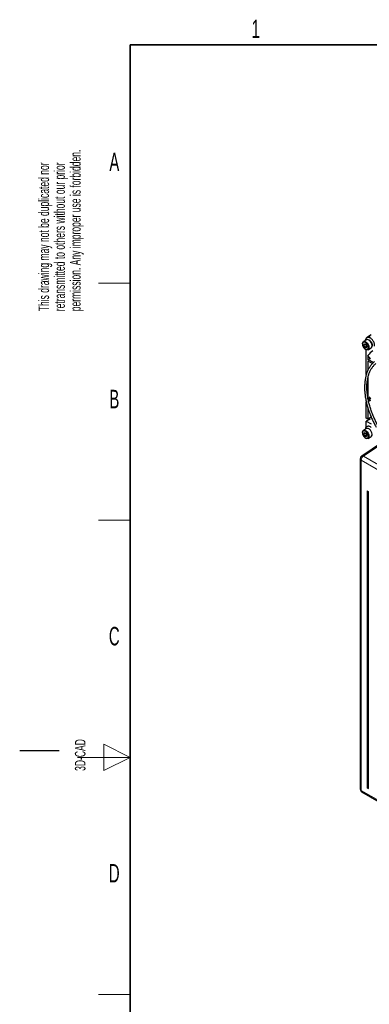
# Paper-space layout 'Blatt2' of a CAD drawing. Header units: millimetres. Extents: x 5 to 418, y 2 to 292.
# Tile 2 of 68: x 5 to 71, y 100 to 287. Entities that reach past the tile are written whole.
import ezdxf

# ---------------------------------------------------------------- set-up
doc = ezdxf.new("R2010")
doc.units = ezdxf.units.MM
doc.layers.add('SLD-0', color=7, linetype='Continuous')
doc.styles.add('SLDTEXTSTYLE1', font='TXT', dxfattribs={"width": 0.605})

# ---------------------------------------------------------------- blocks, each defined once
blk = doc.blocks.new('SW_NOTE_0_19')
at = {"layer": 'SLD-0', "color": 0, "char_height": 2, "attachment_point": 1, "rotation": 90, "style": 'SLDTEXTSTYLE1'}
for s, insert in [('permission. Any improper use is forbidden.', (3.42, 0)), ('This drawing may not be duplicated nor', (-2.58, 0)), ('retransmitted to others without our prior', (0.42, 0))]:
    blk.add_mtext(s, dxfattribs=dict(at, insert=insert))
blk = doc.blocks.new('SW_NOTE_0_20')
at = {"layer": 'SLD-0', "color": 0, "char_height": 2, "attachment_point": 1, "rotation": 90, "style": 'SLDTEXTSTYLE1'}
for s, insert in [('noch Dritten zugänglich gemacht werden, und sie darf durch den Empfänger oder', (0.42, 0)), ('Ohne unsere vorherige Zustimmung darf diese Zeichnung weder vervielfältigt,', (-2.58, 0)), ('Dritte auch nicht in anderer Weise mißbräuchlich verwendet werden.', (3.42, 0))]:
    blk.add_mtext(s, dxfattribs=dict(at, insert=insert))

psp = doc.layouts.new('Blatt2')

# ---------------------------------------------------------------- linework, layer by layer
at = {"color": 7, "linetype": 'Continuous', "lineweight": 25}
for p, q in [((70.89, 226.48), (70.29, 226.14)), ((71.75, 227.43), (71.04, 227.02)), ((70.11, 225.73), (70.11, 225.65)), ((70.46, 225.72), (70.35, 225.45)), ((70.68, 225.64), (70.35, 225.45)), ((70.55, 225.06), (70.35, 225.45)), ((70.46, 225.72), (70.76, 225.61)), ((70.9, 225.27), (70.55, 225.06)), ((70.55, 225.06), (70.85, 224.95)), ((70.66, 224.7), (70.73, 224.66)), ((70.9, 225.27), (70.72, 225.62)), ((70.76, 225.61), (70.96, 225.22)), ((70.84, 219.9), (70.84, 224.61)), ((70.85, 224.95), (70.96, 225.22)), ((70.9, 225.27), (70.92, 225.29)), ((70.94, 225.26), (70.9, 225.27)), ((71.16, 224.62), (71.76, 224.97)), ((71.15, 223.52), (71.15, 222.77)), ((71.65, 222.87), (71.15, 223.52)), ((72.19, 222.17), (71.15, 222.77)), ((71.15, 222.51), (72.02, 222.01)), ((71.15, 222.51), (71.15, 220.71)), ((71.15, 219.3), (71.15, 215.43)), ((71.49, 215.66), (71.18, 215.22)), ((71.66, 215.46), (71.26, 214.88)), ((71.65, 214.99), (71.28, 214.78)), ((70.84, 211.62), (70.84, 214.69)), ((71.12, 213.62), (71.12, 211.46)), ((71.12, 211.46), (70.84, 211.62)), ((71.54, 211.46), (70.84, 211.05)), ((71.77, 211.83), (71.12, 211.46)), ((70.89, 209.64), (70.29, 209.29)), ((70.84, 209.93), (70.84, 211.05)), ((70.84, 211.05), (71.74, 210.53)), ((70.11, 208.89), (70.11, 208.81)), ((70.46, 208.88), (70.35, 208.61)), ((70.68, 208.8), (70.35, 208.61)), ((70.55, 208.22), (70.35, 208.61)), ((70.46, 208.88), (70.76, 208.77)), ((70.9, 208.43), (70.55, 208.22)), ((70.55, 208.22), (70.85, 208.11)), ((70.66, 207.86), (70.73, 207.82)), ((70.9, 208.43), (70.72, 208.78)), ((70.76, 208.77), (70.96, 208.38)), ((70.85, 208.11), (70.96, 208.38)), ((70.9, 208.43), (70.92, 208.45)), ((70.94, 208.41), (70.9, 208.43)), ((71.16, 207.78), (71.76, 208.13)), ((73.74, 206.92), (69.96, 204.42)), ((69.68, 203.9), (69.68, 141.24)), ((71, 197.81), (71, 141.45)), ((71, 197.81), (71.24, 197.67)), ((71.24, 141.31), (71.24, 197.67)), ((70, 140.7), (98.1, 124.47)), ((71, 141.45), (71.24, 141.31))]:
    psp.add_line(p, q, dxfattribs=at)
at = {"color": 7, "linetype": 'Continuous', "lineweight": 18}
for p, q in [((73.93, 206.81), (70.3, 204.41)), ((70.3, 204.41), (113.07, 179.72)), ((112.63, 178.96), (69.87, 203.65)), ((69.87, 203.65), (69.87, 140.98)), ((69.87, 140.98), (97.97, 124.76))]:
    psp.add_line(p, q, dxfattribs=at)
at = {"color": 7, "linetype": 'Continuous', "lineweight": 25, "flags": 128}
for points in [[(70.11, 225.73), (70.11, 225.79), (70.16, 225.99), (70.27, 226.12), (70.43, 226.18), (70.62, 226.14)], [(70.62, 226.14), (70.82, 226.03), (71.02, 225.84), (71.18, 225.61), (71.29, 225.35), (71.34, 225.09), (71.33, 224.86), (71.25, 224.69), (71.11, 224.6), (70.93, 224.58), (70.73, 224.66), (70.73, 224.66)], [(71.54, 226.97), (71.41, 227.04), (71.27, 227.07), (71.15, 227.06), (71.04, 227.02), (70.96, 226.95), (70.89, 226.85), (70.88, 226.82)], [(71.22, 226.49), (71.03, 226.52), (70.89, 226.48)], [(71.76, 224.97), (71.85, 225.04), (71.93, 225.21), (71.94, 225.44), (71.89, 225.69), (71.78, 225.95), (71.62, 226.19), (71.42, 226.38), (71.22, 226.49)], [(70.56, 226.02), (70.38, 226.04), (70.24, 225.99), (70.14, 225.85), (70.11, 225.65), (70.14, 225.42), (70.24, 225.17), (70.38, 224.95), (70.56, 224.77), (70.75, 224.66), (70.93, 224.63), (71.08, 224.69), (71.17, 224.82), (71.2, 225.02), (71.17, 225.26), (71.07, 225.5), (70.93, 225.73), (70.75, 225.91), (70.56, 226.02)], [(70.11, 208.89), (70.11, 208.94), (70.16, 209.15), (70.27, 209.28), (70.43, 209.33), (70.62, 209.3)], [(70.62, 209.3), (70.82, 209.19), (71.02, 209), (71.18, 208.77), (71.29, 208.5), (71.34, 208.25), (71.33, 208.02), (71.25, 207.85), (71.11, 207.76), (70.93, 207.74), (70.73, 207.82), (70.73, 207.82)], [(71.22, 209.65), (71.03, 209.68), (70.89, 209.64)], [(71.76, 208.13), (71.85, 208.2), (71.93, 208.37), (71.94, 208.59), (71.89, 208.85), (71.78, 209.11), (71.62, 209.35), (71.42, 209.53), (71.22, 209.65)], [(70.56, 209.17), (70.38, 209.2), (70.24, 209.14), (70.14, 209.01), (70.11, 208.81), (70.14, 208.58), (70.24, 208.33), (70.38, 208.11), (70.56, 207.93), (70.75, 207.82), (70.93, 207.79), (71.08, 207.85), (71.17, 207.98), (71.2, 208.18), (71.17, 208.42), (71.07, 208.66), (70.93, 208.89), (70.75, 209.06), (70.56, 209.17)]]:
    psp.add_lwpolyline(points, dxfattribs=at)
at = {"color": 7, "linetype": 'Continuous', "lineweight": 25}
for centre, radius, start, end in [((74.77, 220.64), 4.63, 125.8382, 141.5163), ((72.11, 218.99), 3.91, 96.7158, 104.2811), ((70.31, 203.9), 0.625, 123.5211, 180), ((70.31, 141.24), 0.625, 180, 240.0027), ((71.03, 141.23), 0.222, 22.6329, 97.3724)]:
    psp.add_arc(centre, radius, start, end, dxfattribs=at)
at = {"color": 7, "linetype": 'Continuous', "lineweight": 18}
for centre, radius, start, end in [((69.99, 203.93), 0.301, 184.2707, 247.0494), ((70.83, 203.6), 0.963, 123.2297, 177.3477), ((70.12, 204.13), 0.329, 56.5471, 118.2796), ((69.99, 141.26), 0.301, 184.2707, 247.0494), ((70.17, 140.95), 0.302, 172.9554, 235.7325)]:
    psp.add_arc(centre, radius, start, end, dxfattribs=at)
at = {"color": 7, "linetype": 'Continuous', "lineweight": 25}
for points, knots in [([(72.4, 225.29), (72.4, 225.34), (72.42, 225.47), (72.39, 225.7), (72.31, 225.98), (72.17, 226.26), (72, 226.51), (71.78, 226.71), (71.56, 226.86), (71.33, 226.93), (71.12, 226.94), (70.92, 226.87), (70.77, 226.74), (70.66, 226.55), (70.64, 226.4), (70.63, 226.33)], [0, 0, 0, 0, 0.046633, 0.130293, 0.214619, 0.298743, 0.382968, 0.467889, 0.55428, 0.633087, 0.706754, 0.777501, 0.852229, 0.925145, 1, 1, 1, 1]), ([(71.23, 226.48), (71.24, 226.49), (71.26, 226.49), (71.37, 226.45), (71.51, 226.36), (71.67, 226.2), (71.81, 226), (71.91, 225.78), (71.96, 225.57), (71.97, 225.44), (71.96, 225.38), (71.96, 225.36)], [0, 0, 0, 0, 0.0306681, 0.1557281, 0.2895824, 0.424221, 0.5611684, 0.6991662, 0.8360111, 0.9619493, 1, 1, 1, 1]), ([(72.41, 222.35), (72.29, 222.25), (72.02, 222.04), (71.67, 221.62), (71.34, 221.13), (71.07, 220.58), (70.84, 219.97), (70.68, 219.32), (70.56, 218.61), (70.51, 217.87), (70.5, 217.1), (70.56, 216.3), (70.67, 215.47), (70.84, 214.63), (71.06, 213.77), (71.34, 212.92), (71.66, 212.06), (72.03, 211.21), (72.38, 210.5), (72.62, 210.08), (72.7, 209.93)], [0, 0, 0, 0, 0.0474953, 0.104245, 0.1611899, 0.2183804, 0.2758084, 0.3334275, 0.3911777, 0.4490041, 0.5068645, 0.5647273, 0.622576, 0.6804047, 0.7382118, 0.7959987, 0.8537684, 0.9115248, 0.9692723, 1, 1, 1, 1]), ([(73.08, 210.15), (73.07, 210.17), (72.91, 210.44), (72.62, 211.01), (72.24, 211.83), (71.9, 212.67), (71.61, 213.51), (71.37, 214.35), (71.18, 215.18), (71.05, 215.99), (70.97, 216.77), (70.94, 217.53), (70.97, 218.26), (71.06, 218.94), (71.2, 219.59), (71.39, 220.18), (71.63, 220.72), (71.92, 221.2), (72.25, 221.63), (72.5, 221.86), (72.63, 221.97)], [0, 0, 0, 0, 0.002984, 0.061786, 0.120582, 0.179367, 0.238136, 0.296885, 0.355608, 0.414301, 0.472963, 0.531593, 0.590196, 0.648783, 0.707371, 0.765991, 0.824695, 0.883552, 0.942649, 1, 1, 1, 1]), ([(71.77, 209.86), (71.73, 209.89), (71.61, 209.98), (71.42, 210.06), (71.19, 210.09), (70.99, 210.05), (70.81, 209.93), (70.69, 209.76), (70.64, 209.61), (70.63, 209.51), (70.63, 209.49)], [0, 0, 0, 0, 0.08778, 0.255108, 0.399643, 0.536373, 0.682627, 0.822799, 0.965714, 1, 1, 1, 1])]:
    psp.add_open_spline(points, degree=3, knots=knots, dxfattribs=at)
at = {"layer": 'SLD-0', "lineweight": 35}
for p, q in [((408, 282.5), (26, 282.5)), ((26, 282.5), (26, 12))]:
    psp.add_line(p, q, dxfattribs=at)
at = {"layer": 'SLD-0', "lineweight": 18}
for p, q in [((20, 237.25), (26, 237.25)), ((20, 192.25), (26, 192.25)), ((26, 147.25), (21, 149.75)), ((21, 149.75), (21, 144.75)), ((16, 147.25), (26, 147.25)), ((21, 144.75), (26, 147.25)), ((20, 102.25), (26, 102.25))]:
    psp.add_line(p, q, dxfattribs=at)
at = {"layer": 'SLD-0'}
psp.add_line((12.5, 148.5), (5, 148.5), dxfattribs=at)

# ---------------------------------------------------------------- block references
for name, p in [('SW_NOTE_0_19', (11.16, 231.91)), ('SW_NOTE_0_20', (11.81, 7.24))]:
    psp.add_blockref(name, p, dxfattribs=at)

# ---------------------------------------------------------------- texts
at = {"layer": 'SLD-0', "char_height": 3.5, "attachment_point": 2, "style": 'SLDTEXTSTYLE1'}
for s, insert in [('1', (49.85, 287.24)), ('A', (22.98, 262)), ('B', (22.98, 217)), ('C', (22.96, 172)), ('D', (22.96, 127))]:
    psp.add_mtext(s, dxfattribs=dict(at, insert=insert))
at = {"layer": 'SLD-0', "insert": (15.49, 144.68), "char_height": 2, "attachment_point": 1, "rotation": 90, "style": 'SLDTEXTSTYLE1'}
psp.add_mtext('3D-CAD', dxfattribs=at)

doc.saveas('drawing.dxf')
